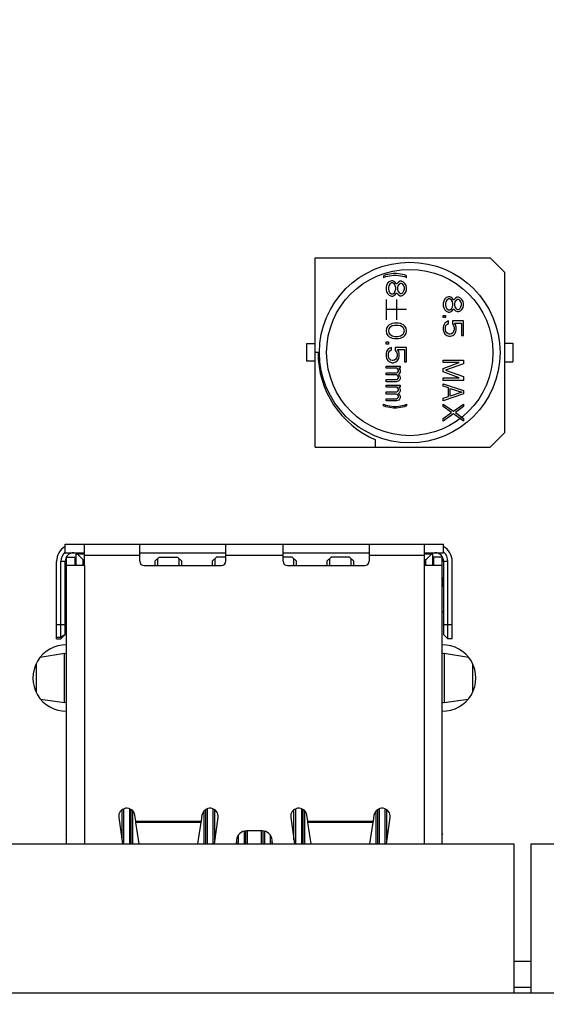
# Model space of a CAD drawing. Header units: millimetres. Extents: x 100 to 448, y 15 to 335.
# Tile 7 of 17: x 223 to 241, y 110 to 144. Entities that reach past the tile are written whole.
import ezdxf

# ---------------------------------------------------------------- set-up
doc = ezdxf.new("R2010")
doc.units = ezdxf.units.MM
doc.header["$LTSCALE"] = 16.335
doc.header["$PDMODE"] = 3
doc.header["$PDSIZE"] = 8
doc.layers.get('0').update_dxf_attribs({"linetype": 'CONTINUOUS'})
doc.layers.get('Defpoints').update_dxf_attribs({"linetype": 'CONTINUOUS'})
for name, color, linetype in [('00_COMPONENTS', 7, 'CONTINUOUS'), ('20_ALL_FEATURES', 7, 'CONTINUOUS'), ('51__DRAFT_DIMS', 7, 'CONTINUOUS')]:
    doc.layers.add(name, color=color, linetype=linetype)
doc.styles.get("Standard").update_dxf_attribs({"font": 'simfang.ttf'})
doc.dimstyles.new('DIMSTYLE_3', dxfattribs={"dimtxt": 3, "dimasz": 3, "dimexe": 2.5, "dimexo": 0.5, "dimgap": 0.75, "dimtad": 1, "dimdec": 1, "dimdsep": 46, "dimtxsty": 'STANDARD', "dimblk": '_FILLED', "dimblk1": '_FILLED', "dimblk2": '_FILLED', "dimcen": 0.09, "dimclrt": 3, "dimazin": 2, "dimtp": 0.5, "dimtm": 0.5, "dimtfac": 1, "dimtdec": 1, "dimtofl": 0, "dimtmove": 0, "dimatfit": 3, "dimldrblk": '_FILLED', "dimfxl": 1, "dimtolj": 1, "dimarcsym": 0})
doc.dimstyles.new('DIMSTYLE_7', dxfattribs={"dimtxt": 3, "dimasz": 3, "dimexe": 2.5, "dimexo": 0.5, "dimgap": 0.75, "dimtad": 1, "dimdec": 1, "dimdsep": 46, "dimtxsty": 'STANDARD', "dimblk": '_FILLED', "dimblk1": '_FILLED', "dimblk2": '_FILLED', "dimcen": 0.09, "dimclrt": 3, "dimazin": 2, "dimtp": 0.3, "dimtm": 0.3, "dimtfac": 1, "dimtdec": 1, "dimtofl": 0, "dimtmove": 0, "dimatfit": 3, "dimldrblk": '_FILLED', "dimfxl": 1, "dimtolj": 1, "dimarcsym": 0})
doc.dimstyles.new('DIMSTYLE_8', dxfattribs={"dimtxt": 3, "dimasz": 3, "dimexe": 2.5, "dimexo": 0.5, "dimgap": 0.75, "dimtad": 1, "dimdsep": 46, "dimtxsty": 'STANDARD', "dimblk": '_FILLED', "dimblk1": '_FILLED', "dimblk2": '_FILLED', "dimcen": 0.09, "dimclrt": 3, "dimazin": 2, "dimtp": 0.5, "dimtm": 0.5, "dimtfac": 1, "dimtofl": 0, "dimtmove": 0, "dimatfit": 3, "dimldrblk": '_FILLED', "dimfxl": 1, "dimtolj": 1, "dimarcsym": 0})

# ---------------------------------------------------------------- blocks, each defined once
blk = doc.blocks.new('_FILLED')
at = {"color": 0, "linetype": 'ByBlock'}
blk.add_solid([(0, 0), (-1, 0.167), (-1, -0.167)], dxfattribs=at)
blk = doc.blocks.new('*D4')
at = {"layer": '51__DRAFT_DIMS', "color": 0, "lineweight": -2}
for p, q in [((279.337, 279.114), (324.734, 279.114)), ((322.234, 276.114), (322.234, 101.04)), ((187.033, 98.04), (324.734, 98.04))]:
    blk.add_line(p, q, dxfattribs=at)
at = {"layer": 'Defpoints', "color": 0}
for p in [(278.837, 279.114), (186.533, 98.04), (322.234, 98.04)]:
    blk.add_point(p, dxfattribs=at)
at = {"layer": '51__DRAFT_DIMS', "color": 0, "linetype": 'ByBlock', "lineweight": -2, "xscale": 3, "yscale": 3, "zscale": 3}
for p, rotation in [((322.234, 279.114), 89.99999999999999), ((322.234, 98.04), 270)]:
    blk.add_blockref('_FILLED', p, dxfattribs=dict(at, rotation=rotation))
at = {"layer": '51__DRAFT_DIMS', "color": 3, "insert": (317.484, 188.566), "char_height": 3, "attachment_point": 2, "rotation": 90, "line_spacing_factor": 0.9}
blk.add_mtext('\\A1;\\A1;{\\fFZLanTingHei-R-GBK|b0|i0|c134|p2;\\H1.333333x;\\C256;181}', dxfattribs=at)
blk = doc.blocks.new('*D16')
at = {"layer": '51__DRAFT_DIMS', "color": 0, "lineweight": -2}
for p, q in [((291.888, 155.647), (291.888, 85.731)), ((187.28, 100.375), (187.28, 85.731)), ((190.28, 88.231), (288.888, 88.231))]:
    blk.add_line(p, q, dxfattribs=at)
at = {"layer": 'Defpoints', "color": 0}
for p in [(291.888, 156.147), (187.28, 100.875), (291.888, 88.231)]:
    blk.add_point(p, dxfattribs=at)
at = {"layer": '51__DRAFT_DIMS', "color": 0, "linetype": 'ByBlock', "lineweight": -2, "xscale": 3, "yscale": 3, "zscale": 3, "rotation": 180}
blk.add_blockref('_FILLED', (187.28, 88.231), dxfattribs=at)
at = {"layer": '51__DRAFT_DIMS', "color": 0, "linetype": 'ByBlock', "lineweight": -2, "xscale": 3, "yscale": 3, "zscale": 3}
blk.add_blockref('_FILLED', (291.888, 88.231), dxfattribs=at)
at = {"layer": '51__DRAFT_DIMS', "color": 3, "insert": (239.552, 92.981), "char_height": 3, "attachment_point": 2, "line_spacing_factor": 0.9}
blk.add_mtext('\\A1;\\A1;{\\fFZLanTingHei-R-GBK|b0|i0|c134|p2;\\C256;104.9}', dxfattribs=at)
blk = doc.blocks.new('*D17')
at = {"layer": '51__DRAFT_DIMS', "color": 0, "lineweight": -2}
for p, q in [((291.888, 155.647), (291.888, 78.326)), ((180.738, 120.571), (180.738, 78.326)), ((183.738, 80.826), (288.888, 80.826))]:
    blk.add_line(p, q, dxfattribs=at)
at = {"layer": 'Defpoints', "color": 0}
for p in [(291.888, 156.147), (180.738, 121.071), (291.888, 80.826)]:
    blk.add_point(p, dxfattribs=at)
at = {"layer": '51__DRAFT_DIMS', "color": 0, "linetype": 'ByBlock', "lineweight": -2, "xscale": 3, "yscale": 3, "zscale": 3, "rotation": 180}
blk.add_blockref('_FILLED', (180.738, 80.826), dxfattribs=at)
at = {"layer": '51__DRAFT_DIMS', "color": 0, "linetype": 'ByBlock', "lineweight": -2, "xscale": 3, "yscale": 3, "zscale": 3}
blk.add_blockref('_FILLED', (291.888, 80.826), dxfattribs=at)
at = {"layer": '51__DRAFT_DIMS', "color": 3, "insert": (236.389, 85.576), "char_height": 3, "attachment_point": 2, "line_spacing_factor": 0.9}
blk.add_mtext('\\A1;{\\fFZLanTingHei-R-GBK|b0|i0|c134|p2;\\C256;111.2}', dxfattribs=at)
blk = doc.blocks.new('*D18')
at = {"layer": '51__DRAFT_DIMS', "color": 0, "lineweight": -2}
for p, q in [((180.738, 120.571), (180.738, 70.734)), ((307.172, 110.071), (307.172, 70.734)), ((183.738, 73.234), (304.172, 73.234))]:
    blk.add_line(p, q, dxfattribs=at)
at = {"layer": 'Defpoints', "color": 0}
for p in [(180.738, 121.071), (307.172, 110.571), (307.172, 73.234)]:
    blk.add_point(p, dxfattribs=at)
at = {"layer": '51__DRAFT_DIMS', "color": 0, "linetype": 'ByBlock', "lineweight": -2, "xscale": 3, "yscale": 3, "zscale": 3, "rotation": 180}
blk.add_blockref('_FILLED', (180.738, 73.234), dxfattribs=at)
at = {"layer": '51__DRAFT_DIMS', "color": 0, "linetype": 'ByBlock', "lineweight": -2, "xscale": 3, "yscale": 3, "zscale": 3}
blk.add_blockref('_FILLED', (307.172, 73.234), dxfattribs=at)
at = {"layer": '51__DRAFT_DIMS', "color": 3, "insert": (243.967, 77.984), "char_height": 3, "attachment_point": 2, "line_spacing_factor": 0.9}
blk.add_mtext('\\A1;\\A1;{\\fFZLanTingHei-R-GBK|b0|i0|c134|p2;\\C256;126.3}', dxfattribs=at)

msp = doc.modelspace()

# ---------------------------------------------------------------- linework, layer by layer
at = {"layer": '00_COMPONENTS', "color": 0}
for p, q in [((233.006, 135.996), (239.106, 135.996)), ((233.006, 129.396), (233.006, 135.996)), ((239.606, 135.496), (239.106, 135.996)), ((235.471, 135.404), (235.395, 135.374)), ((235.395, 135.374), (235.395, 135.315)), ((235.395, 135.315), (235.471, 135.345)), ((235.607, 135.433), (235.471, 135.404)), ((235.471, 135.345), (235.607, 135.374)), ((235.743, 135.448), (235.607, 135.433)), ((235.607, 135.374), (235.743, 135.389)), ((235.848, 135.448), (235.743, 135.448)), ((235.743, 135.389), (235.848, 135.389)), ((235.984, 135.433), (235.848, 135.448)), ((235.848, 135.389), (235.984, 135.374)), ((236.12, 135.404), (235.984, 135.433)), ((235.984, 135.374), (236.12, 135.345)), ((236.196, 135.374), (236.12, 135.404)), ((236.12, 135.345), (236.196, 135.315)), ((236.196, 135.315), (236.196, 135.374)), ((239.606, 135.496), (239.606, 129.896)), ((235.501, 135.049), (235.486, 134.975)), ((235.486, 134.975), (235.486, 134.886)), ((235.546, 135.123), (235.501, 135.049)), ((235.592, 135.167), (235.546, 135.123)), ((235.576, 135.019), (235.561, 134.96)), ((235.561, 134.96), (235.561, 134.901)), ((235.607, 135.078), (235.576, 135.019)), ((235.667, 135.197), (235.592, 135.167)), ((235.667, 135.123), (235.607, 135.078)), ((235.712, 135.197), (235.667, 135.197)), ((235.712, 135.123), (235.667, 135.123)), ((235.788, 135.167), (235.712, 135.197)), ((235.773, 135.078), (235.712, 135.123)), ((235.803, 135.019), (235.773, 135.078)), ((235.833, 135.108), (235.788, 135.167)), ((235.818, 134.96), (235.803, 135.019)), ((235.818, 134.901), (235.818, 134.96)), ((235.848, 135.078), (235.833, 135.108)), ((235.863, 135.108), (235.848, 135.078)), ((235.909, 135.152), (235.863, 135.108)), ((235.894, 135.019), (235.879, 134.96)), ((235.879, 134.96), (235.879, 134.901)), ((235.939, 135.078), (235.894, 135.019)), ((235.969, 135.182), (235.909, 135.152)), ((235.984, 135.108), (235.939, 135.078)), ((236.015, 135.182), (235.969, 135.182)), ((236.015, 135.108), (235.984, 135.108)), ((236.09, 135.152), (236.015, 135.182)), ((236.06, 135.078), (236.015, 135.108)), ((236.105, 135.019), (236.06, 135.078)), ((236.135, 135.108), (236.09, 135.152)), ((236.12, 134.96), (236.105, 135.019)), ((236.12, 134.901), (236.12, 134.96)), ((236.181, 135.034), (236.135, 135.108)), ((236.196, 134.96), (236.181, 135.034)), ((236.196, 134.901), (236.196, 134.96)), ((235.486, 134.886), (235.501, 134.812)), ((235.501, 134.812), (235.546, 134.738)), ((235.546, 134.738), (235.592, 134.694)), ((235.561, 134.901), (235.576, 134.842)), ((235.576, 134.842), (235.607, 134.783)), ((235.592, 134.694), (235.667, 134.664)), ((235.607, 134.783), (235.667, 134.738)), ((235.667, 134.738), (235.712, 134.738)), ((235.667, 134.664), (235.712, 134.664)), ((235.712, 134.738), (235.773, 134.783)), ((235.712, 134.664), (235.788, 134.694)), ((235.773, 134.783), (235.803, 134.842)), ((235.788, 134.694), (235.833, 134.753)), ((235.803, 134.842), (235.818, 134.901)), ((235.833, 134.753), (235.848, 134.783)), ((235.848, 134.783), (235.863, 134.753)), ((235.863, 134.753), (235.909, 134.709)), ((235.879, 134.901), (235.894, 134.842)), ((235.894, 134.842), (235.939, 134.783)), ((235.909, 134.709), (235.969, 134.679)), ((235.939, 134.783), (235.984, 134.753)), ((235.969, 134.679), (236.015, 134.679)), ((235.984, 134.753), (236.015, 134.753)), ((236.015, 134.753), (236.06, 134.783)), ((236.015, 134.679), (236.09, 134.709)), ((236.06, 134.783), (236.105, 134.842)), ((236.09, 134.709), (236.135, 134.753)), ((236.105, 134.842), (236.12, 134.901)), ((236.135, 134.753), (236.181, 134.827)), ((236.181, 134.827), (236.196, 134.901)), ((237.656, 134.639), (237.58, 134.61)), ((237.701, 134.639), (237.656, 134.639)), ((237.777, 134.61), (237.701, 134.639)), ((237.958, 134.624), (237.897, 134.595)), ((238.003, 134.624), (237.958, 134.624)), ((238.079, 134.595), (238.003, 134.624)), ((235.486, 134.546), (235.486, 133.836)), ((235.841, 134.546), (235.841, 133.836)), ((237.49, 134.491), (237.474, 134.417)), ((237.474, 134.417), (237.474, 134.329)), ((237.474, 134.329), (237.49, 134.255)), ((237.535, 134.565), (237.49, 134.491)), ((237.58, 134.61), (237.535, 134.565)), ((237.565, 134.462), (237.55, 134.403)), ((237.55, 134.403), (237.55, 134.343)), ((237.55, 134.343), (237.565, 134.284)), ((237.595, 134.521), (237.565, 134.462)), ((237.565, 134.284), (237.595, 134.225)), ((237.656, 134.565), (237.595, 134.521)), ((237.701, 134.565), (237.656, 134.565)), ((237.761, 134.521), (237.701, 134.565)), ((237.792, 134.462), (237.761, 134.521)), ((237.761, 134.225), (237.792, 134.284)), ((237.822, 134.55), (237.777, 134.61)), ((237.807, 134.403), (237.792, 134.462)), ((237.792, 134.284), (237.807, 134.343)), ((237.807, 134.343), (237.807, 134.403)), ((237.837, 134.521), (237.822, 134.55)), ((237.852, 134.55), (237.837, 134.521)), ((237.897, 134.595), (237.852, 134.55)), ((237.882, 134.462), (237.867, 134.403)), ((237.867, 134.403), (237.867, 134.343)), ((237.867, 134.343), (237.882, 134.284)), ((237.928, 134.521), (237.882, 134.462)), ((237.882, 134.284), (237.928, 134.225)), ((237.973, 134.55), (237.928, 134.521)), ((238.003, 134.55), (237.973, 134.55)), ((238.048, 134.521), (238.003, 134.55)), ((238.094, 134.462), (238.048, 134.521)), ((238.048, 134.225), (238.094, 134.284)), ((238.124, 134.55), (238.079, 134.595)), ((238.109, 134.403), (238.094, 134.462)), ((238.094, 134.284), (238.109, 134.343)), ((238.109, 134.343), (238.109, 134.403)), ((238.169, 134.477), (238.124, 134.55)), ((238.184, 134.403), (238.169, 134.477)), ((238.169, 134.269), (238.184, 134.343)), ((238.184, 134.343), (238.184, 134.403)), ((236.196, 134.191), (235.486, 134.191)), ((237.474, 133.988), (237.55, 133.988)), ((237.474, 133.914), (237.474, 133.988)), ((237.49, 134.255), (237.535, 134.181)), ((237.535, 134.181), (237.58, 134.136)), ((237.55, 133.988), (237.55, 133.914)), ((237.58, 134.136), (237.656, 134.107)), ((237.595, 134.225), (237.656, 134.181)), ((237.656, 134.181), (237.701, 134.181)), ((237.656, 134.107), (237.701, 134.107)), ((237.701, 134.181), (237.761, 134.225)), ((237.701, 134.107), (237.777, 134.136)), ((237.777, 134.136), (237.822, 134.195)), ((237.822, 134.195), (237.837, 134.225)), ((237.837, 134.225), (237.852, 134.195)), ((237.852, 134.195), (237.897, 134.151)), ((237.897, 134.151), (237.958, 134.122)), ((237.928, 134.225), (237.973, 134.195)), ((237.958, 134.122), (238.003, 134.122)), ((237.973, 134.195), (238.003, 134.195)), ((238.003, 134.195), (238.048, 134.225)), ((238.003, 134.122), (238.079, 134.151)), ((238.079, 134.151), (238.124, 134.195)), ((238.124, 134.195), (238.169, 134.269)), ((235.546, 133.614), (235.501, 133.54)), ((235.592, 133.658), (235.546, 133.614)), ((235.652, 133.688), (235.592, 133.658)), ((235.697, 133.629), (235.607, 133.57)), ((235.697, 133.703), (235.652, 133.688)), ((235.773, 133.718), (235.697, 133.703)), ((235.788, 133.644), (235.697, 133.629)), ((235.909, 133.718), (235.773, 133.718)), ((235.894, 133.644), (235.788, 133.644)), ((235.984, 133.629), (235.894, 133.644)), ((235.984, 133.703), (235.909, 133.718)), ((236.03, 133.688), (235.984, 133.703)), ((236.075, 133.57), (235.984, 133.629)), ((236.09, 133.658), (236.03, 133.688)), ((236.135, 133.614), (236.09, 133.658)), ((236.181, 133.54), (236.135, 133.614)), ((237.55, 133.914), (237.474, 133.914)), ((237.49, 133.648), (237.474, 133.574)), ((237.535, 133.722), (237.49, 133.648)), ((237.595, 133.767), (237.535, 133.722)), ((237.55, 133.574), (237.565, 133.633)), ((237.565, 133.633), (237.595, 133.678)), ((237.656, 133.796), (237.595, 133.767)), ((237.595, 133.678), (237.656, 133.707)), ((237.656, 133.707), (237.656, 133.796)), ((238.184, 133.796), (237.792, 133.796)), ((237.792, 133.796), (237.792, 133.693)), ((237.792, 133.693), (237.837, 133.633)), ((237.837, 133.633), (237.852, 133.574)), ((237.867, 133.722), (238.109, 133.722)), ((237.913, 133.648), (237.867, 133.722)), ((237.928, 133.574), (237.913, 133.648)), ((238.109, 133.722), (238.109, 133.293)), ((238.184, 133.293), (238.184, 133.796)), ((235.501, 133.54), (235.486, 133.451)), ((235.486, 133.451), (235.501, 133.363)), ((235.501, 133.363), (235.546, 133.289)), ((235.546, 133.289), (235.592, 133.244)), ((235.576, 133.525), (235.561, 133.451)), ((235.561, 133.451), (235.576, 133.377)), ((235.607, 133.57), (235.576, 133.525)), ((235.576, 133.377), (235.607, 133.333)), ((235.592, 133.244), (235.652, 133.215)), ((235.607, 133.333), (235.697, 133.274)), ((235.697, 133.274), (235.788, 133.259)), ((235.788, 133.259), (235.894, 133.259)), ((235.894, 133.259), (235.984, 133.274)), ((235.984, 133.274), (236.075, 133.333)), ((236.03, 133.215), (236.09, 133.244)), ((236.105, 133.525), (236.075, 133.57)), ((236.075, 133.333), (236.105, 133.377)), ((236.09, 133.244), (236.135, 133.289)), ((236.12, 133.451), (236.105, 133.525)), ((236.105, 133.377), (236.12, 133.451)), ((236.135, 133.289), (236.181, 133.363)), ((236.196, 133.451), (236.181, 133.54)), ((236.181, 133.363), (236.196, 133.451)), ((237.474, 133.574), (237.474, 133.485)), ((237.474, 133.485), (237.49, 133.412)), ((237.49, 133.412), (237.535, 133.338)), ((237.535, 133.338), (237.595, 133.293)), ((237.55, 133.485), (237.55, 133.574)), ((237.565, 133.426), (237.55, 133.485)), ((237.595, 133.382), (237.565, 133.426)), ((237.641, 133.352), (237.595, 133.382)), ((237.595, 133.293), (237.671, 133.264)), ((237.686, 133.338), (237.641, 133.352)), ((237.671, 133.264), (237.731, 133.264)), ((237.716, 133.338), (237.686, 133.338)), ((237.761, 133.352), (237.716, 133.338)), ((237.731, 133.264), (237.807, 133.293)), ((237.807, 133.382), (237.761, 133.352)), ((237.837, 133.426), (237.807, 133.382)), ((237.807, 133.293), (237.867, 133.338)), ((237.852, 133.485), (237.837, 133.426)), ((237.852, 133.574), (237.852, 133.485)), ((237.867, 133.338), (237.913, 133.412)), ((237.913, 133.412), (237.928, 133.485)), ((237.928, 133.485), (237.928, 133.574)), ((238.109, 133.293), (238.184, 133.293)), ((233.006, 132.996), (232.706, 132.996)), ((232.706, 132.996), (232.706, 132.396)), ((235.486, 133.067), (235.561, 133.067)), ((235.486, 132.993), (235.486, 133.067)), ((235.561, 132.993), (235.486, 132.993)), ((235.561, 133.067), (235.561, 132.993)), ((235.652, 133.215), (235.697, 133.2)), ((235.697, 133.2), (235.773, 133.185)), ((235.773, 133.185), (235.909, 133.185)), ((235.909, 133.185), (235.984, 133.2)), ((235.984, 133.2), (236.03, 133.215)), ((239.606, 133.021), (239.906, 133.021)), ((239.906, 133.021), (239.906, 132.371)), ((233.106, 132.696), (233.006, 132.696)), ((235.501, 132.726), (235.486, 132.653)), ((235.486, 132.653), (235.486, 132.564)), ((235.486, 132.564), (235.501, 132.49)), ((235.546, 132.8), (235.501, 132.726)), ((235.607, 132.845), (235.546, 132.8)), ((235.561, 132.653), (235.576, 132.712)), ((235.561, 132.564), (235.561, 132.653)), ((235.576, 132.505), (235.561, 132.564)), ((235.576, 132.712), (235.607, 132.756)), ((235.667, 132.874), (235.607, 132.845)), ((235.607, 132.756), (235.667, 132.786)), ((235.667, 132.786), (235.667, 132.874)), ((236.196, 132.874), (235.803, 132.874)), ((235.803, 132.874), (235.803, 132.771)), ((235.803, 132.771), (235.848, 132.712)), ((235.848, 132.712), (235.863, 132.653)), ((235.863, 132.564), (235.848, 132.505)), ((235.863, 132.653), (235.863, 132.564)), ((235.879, 132.8), (236.12, 132.8)), ((235.924, 132.726), (235.879, 132.8)), ((235.939, 132.653), (235.924, 132.726)), ((235.924, 132.49), (235.939, 132.564)), ((235.939, 132.564), (235.939, 132.653)), ((236.12, 132.8), (236.12, 132.371)), ((236.196, 132.371), (236.196, 132.874)), ((233.006, 132.396), (232.706, 132.396)), ((235.486, 132.224), (235.969, 132.224)), ((235.486, 132.15), (235.486, 132.224)), ((235.501, 132.49), (235.546, 132.416)), ((235.546, 132.416), (235.607, 132.371)), ((235.607, 132.46), (235.576, 132.505)), ((235.652, 132.431), (235.607, 132.46)), ((235.607, 132.371), (235.682, 132.342)), ((235.697, 132.416), (235.652, 132.431)), ((235.682, 132.342), (235.743, 132.342)), ((235.728, 132.416), (235.697, 132.416)), ((235.773, 132.431), (235.728, 132.416)), ((235.743, 132.342), (235.818, 132.371)), ((235.818, 132.46), (235.773, 132.431)), ((235.848, 132.505), (235.818, 132.46)), ((235.818, 132.371), (235.879, 132.416)), ((235.879, 132.416), (235.924, 132.49)), ((235.969, 132.224), (235.969, 132.15)), ((236.12, 132.371), (236.196, 132.371)), ((237.474, 132.435), (238.184, 132.435)), ((237.474, 132.347), (237.474, 132.435)), ((238.033, 132.347), (237.474, 132.347)), ((237.474, 132.139), (238.033, 132.347)), ((238.184, 132.302), (237.55, 132.08)), ((238.184, 132.435), (238.184, 132.302)), ((239.606, 132.371), (239.906, 132.371)), ((235.863, 132.15), (235.486, 132.15)), ((235.486, 131.987), (235.848, 131.987)), ((235.486, 131.913), (235.486, 131.987)), ((235.848, 131.913), (235.486, 131.913)), ((235.848, 131.987), (235.879, 132.002)), ((235.879, 131.898), (235.848, 131.913)), ((235.894, 132.12), (235.863, 132.15)), ((235.879, 132.002), (235.894, 132.016)), ((235.894, 131.883), (235.879, 131.898)), ((235.909, 132.076), (235.894, 132.12)), ((235.894, 132.016), (235.909, 132.046)), ((235.909, 131.854), (235.894, 131.883)), ((235.909, 132.046), (235.909, 132.076)), ((235.954, 131.972), (235.909, 131.928)), ((235.909, 131.928), (235.954, 131.883)), ((235.969, 132.15), (235.924, 132.15)), ((235.924, 132.15), (235.954, 132.12)), ((235.954, 132.12), (235.969, 132.076)), ((235.969, 132.016), (235.954, 131.972)), ((235.954, 131.883), (235.969, 131.839)), ((235.969, 132.076), (235.969, 132.016)), ((237.474, 132.021), (237.474, 132.139)), ((238.033, 131.814), (237.474, 132.021)), ((237.55, 132.08), (238.184, 131.858)), ((235.486, 131.75), (235.848, 131.75)), ((235.486, 131.676), (235.486, 131.75)), ((235.848, 131.676), (235.486, 131.676)), ((235.486, 131.558), (235.969, 131.558)), ((235.486, 131.484), (235.486, 131.558)), ((235.848, 131.75), (235.879, 131.765)), ((235.924, 131.706), (235.848, 131.676)), ((235.879, 131.765), (235.894, 131.78)), ((235.894, 131.78), (235.909, 131.809)), ((235.909, 131.809), (235.909, 131.854)), ((235.954, 131.735), (235.924, 131.706)), ((235.969, 131.78), (235.954, 131.735)), ((235.969, 131.839), (235.969, 131.78)), ((235.969, 131.558), (235.969, 131.484)), ((237.474, 131.814), (238.033, 131.814)), ((237.474, 131.725), (237.474, 131.814)), ((238.184, 131.725), (237.474, 131.725)), ((237.474, 131.607), (238.184, 131.37)), ((237.474, 131.518), (237.474, 131.607)), ((238.184, 131.858), (238.184, 131.725)), ((235.863, 131.484), (235.486, 131.484)), ((235.486, 131.321), (235.848, 131.321)), ((235.486, 131.247), (235.486, 131.321)), ((235.848, 131.247), (235.486, 131.247)), ((235.848, 131.321), (235.879, 131.336)), ((235.879, 131.233), (235.848, 131.247)), ((235.894, 131.454), (235.863, 131.484)), ((235.879, 131.336), (235.894, 131.351)), ((235.894, 131.218), (235.879, 131.233)), ((235.909, 131.41), (235.894, 131.454)), ((235.894, 131.351), (235.909, 131.38)), ((235.909, 131.188), (235.894, 131.218)), ((235.909, 131.38), (235.909, 131.41)), ((235.954, 131.306), (235.909, 131.262)), ((235.909, 131.262), (235.954, 131.218)), ((235.909, 131.144), (235.909, 131.188)), ((235.969, 131.484), (235.924, 131.484)), ((235.924, 131.484), (235.954, 131.454)), ((235.954, 131.454), (235.969, 131.41)), ((235.969, 131.351), (235.954, 131.306)), ((235.954, 131.218), (235.969, 131.173)), ((235.969, 131.41), (235.969, 131.351)), ((237.656, 131.459), (237.474, 131.518)), ((238.184, 131.252), (237.474, 131.015)), ((237.656, 131.163), (237.656, 131.459)), ((237.716, 131.444), (238.124, 131.311)), ((237.716, 131.178), (237.716, 131.444)), ((238.124, 131.311), (237.716, 131.178)), ((238.184, 131.37), (238.184, 131.252)), ((235.395, 130.892), (235.471, 130.863)), ((235.395, 130.833), (235.395, 130.892)), ((235.471, 130.863), (235.607, 130.833)), ((235.486, 131.085), (235.848, 131.085)), ((235.486, 131.011), (235.486, 131.085)), ((235.848, 131.011), (235.486, 131.011)), ((235.848, 131.085), (235.879, 131.099)), ((235.924, 131.04), (235.848, 131.011)), ((235.879, 131.099), (235.894, 131.114)), ((235.894, 131.114), (235.909, 131.144)), ((235.954, 131.07), (235.924, 131.04)), ((235.969, 131.114), (235.954, 131.07)), ((235.969, 131.173), (235.969, 131.114)), ((235.984, 130.833), (236.12, 130.863)), ((236.12, 130.863), (236.196, 130.892)), ((236.196, 130.892), (236.196, 130.833)), ((237.474, 131.104), (237.656, 131.163)), ((237.474, 131.015), (237.474, 131.104)), ((237.474, 130.897), (237.837, 130.645)), ((237.474, 130.808), (237.474, 130.897)), ((237.837, 130.645), (238.184, 130.897)), ((238.184, 130.897), (238.184, 130.808)), ((235.471, 130.804), (235.395, 130.833)), ((235.607, 130.774), (235.471, 130.804)), ((235.607, 130.833), (235.743, 130.818)), ((235.743, 130.759), (235.607, 130.774)), ((235.743, 130.818), (235.848, 130.818)), ((235.848, 130.759), (235.743, 130.759)), ((235.848, 130.818), (235.984, 130.833)), ((235.984, 130.774), (235.848, 130.759)), ((236.12, 130.804), (235.984, 130.774)), ((236.196, 130.833), (236.12, 130.804)), ((237.761, 130.601), (237.474, 130.808)), ((237.474, 130.394), (237.761, 130.601)), ((237.837, 130.557), (237.474, 130.305)), ((238.184, 130.305), (237.837, 130.557)), ((238.184, 130.808), (237.897, 130.601)), ((237.897, 130.601), (238.184, 130.394)), ((237.474, 130.305), (237.474, 130.394)), ((238.184, 130.394), (238.184, 130.305)), ((239.106, 129.396), (239.606, 129.896)), ((235.11, 129.396), (235.11, 129.655)), ((233.006, 129.396), (239.106, 129.396)), ((224.287, 126.012), (237.487, 126.012)), ((224.287, 125.712), (224.287, 126.012)), ((224.287, 125.712), (224.957, 125.712)), ((224.957, 125.264), (224.957, 126.012)), ((226.887, 125.414), (226.887, 126.012)), ((226.887, 125.712), (229.887, 125.712)), ((229.887, 125.414), (229.887, 126.012)), ((231.887, 125.414), (231.887, 126.012)), ((231.887, 125.712), (234.887, 125.712)), ((234.887, 126.012), (234.887, 125.414)), ((236.817, 125.264), (236.817, 126.012)), ((236.817, 125.712), (237.487, 125.712)), ((237.487, 125.712), (237.487, 126.012)), ((223.987, 122.712), (223.987, 125.412)), ((224.287, 125.412), (224.137, 125.412)), ((224.137, 122.753), (224.137, 125.412)), ((224.287, 122.862), (224.287, 125.412)), ((224.337, 125.564), (224.637, 125.564)), ((224.337, 115.564), (224.337, 125.564)), ((224.637, 125.264), (224.637, 125.564)), ((224.957, 125.664), (224.662, 125.664)), ((224.662, 125.664), (224.662, 125.264)), ((224.712, 125.664), (224.912, 125.464)), ((224.912, 125.464), (224.957, 125.464)), ((224.912, 125.264), (224.912, 125.464)), ((226.887, 125.612), (224.957, 125.612)), ((227.417, 125.414), (227.567, 125.564)), ((227.417, 125.414), (227.417, 125.264)), ((227.512, 125.509), (227.512, 125.264)), ((227.567, 125.564), (228.207, 125.564)), ((228.207, 125.564), (228.357, 125.414)), ((228.262, 125.264), (228.262, 125.509)), ((228.357, 125.264), (228.357, 125.414)), ((229.417, 125.414), (229.567, 125.564)), ((229.417, 125.414), (229.417, 125.264)), ((229.512, 125.509), (229.512, 125.264)), ((229.887, 125.564), (229.567, 125.564)), ((231.887, 125.612), (229.887, 125.612)), ((232.207, 125.564), (231.887, 125.564)), ((232.357, 125.414), (232.207, 125.564)), ((232.262, 125.264), (232.262, 125.509)), ((232.357, 125.264), (232.357, 125.414)), ((233.417, 125.414), (233.567, 125.564)), ((233.417, 125.414), (233.417, 125.264)), ((233.512, 125.509), (233.512, 125.264)), ((234.207, 125.564), (233.567, 125.564)), ((234.357, 125.414), (234.207, 125.564)), ((234.262, 125.264), (234.262, 125.509)), ((234.357, 125.264), (234.357, 125.414)), ((236.817, 125.612), (234.887, 125.612)), ((237.112, 125.664), (236.817, 125.664)), ((236.862, 125.464), (236.817, 125.464)), ((236.862, 125.464), (237.062, 125.664)), ((236.862, 125.264), (236.862, 125.464)), ((237.112, 125.264), (237.112, 125.664)), ((237.437, 125.564), (237.137, 125.564)), ((237.137, 125.564), (237.137, 125.264)), ((237.437, 115.564), (237.437, 125.564)), ((237.637, 125.412), (237.487, 125.412)), ((237.487, 125.412), (237.487, 122.862)), ((237.637, 122.712), (237.637, 125.412)), ((237.787, 122.712), (237.787, 125.412)), ((224.957, 125.264), (224.337, 125.264)), ((224.957, 125.264), (224.957, 115.564)), ((227.037, 125.264), (229.737, 125.264)), ((232.037, 125.264), (234.737, 125.264)), ((237.437, 125.264), (236.817, 125.264)), ((236.817, 115.564), (236.817, 125.264)), ((224.287, 124.462), (224.337, 124.862)), ((237.437, 124.862), (237.487, 124.462)), ((224.287, 123.662), (224.337, 123.662)), ((237.437, 123.662), (237.487, 123.662)), ((223.987, 123.212), (224.287, 123.212)), ((237.487, 123.212), (237.787, 123.212)), ((224.137, 122.753), (223.987, 122.753)), ((223.987, 122.712), (224.137, 122.712)), ((224.287, 122.862), (224.137, 122.712)), ((224.219, 122.844), (224.27, 122.844)), ((237.637, 122.712), (237.487, 122.862)), ((237.787, 122.712), (237.637, 122.712)), ((224.268, 122.195), (223.413, 122.064)), ((224.268, 120.486), (224.268, 122.195)), ((238.361, 122.064), (237.507, 122.195)), ((237.507, 122.195), (237.507, 120.486)), ((223.273, 121.838), (223.273, 120.851)), ((238.502, 120.851), (238.502, 121.837)), ((223.429, 120.605), (224.268, 120.486)), ((237.507, 120.486), (238.346, 120.605)), ((226.337, 115.564), (226.337, 116.786)), ((226.537, 115.564), (226.537, 116.784)), ((226.587, 115.564), (226.587, 116.76)), ((229.187, 116.76), (229.187, 115.564)), ((229.237, 116.784), (229.237, 115.564)), ((229.437, 116.786), (229.437, 115.564)), ((232.337, 115.564), (232.337, 116.786)), ((232.537, 115.564), (232.537, 116.784)), ((232.587, 115.564), (232.587, 116.76)), ((235.187, 116.76), (235.187, 115.564)), ((235.237, 116.784), (235.237, 115.564)), ((235.437, 116.786), (235.437, 115.564)), ((226.155, 116.481), (226.281, 115.564)), ((226.262, 116.744), (226.262, 115.699)), ((226.637, 116.72), (226.637, 115.564)), ((226.75, 116.355), (226.717, 116.563)), ((229.058, 116.563), (229.025, 116.355)), ((229.137, 115.564), (229.137, 116.72)), ((229.494, 115.564), (229.62, 116.481)), ((229.512, 115.699), (229.512, 116.744)), ((232.155, 116.481), (232.281, 115.564)), ((232.262, 115.699), (232.262, 116.744)), ((232.637, 116.72), (232.637, 115.564)), ((232.75, 116.355), (232.717, 116.563)), ((235.058, 116.563), (235.025, 116.355)), ((235.137, 115.564), (235.137, 116.72)), ((235.494, 115.564), (235.62, 116.481)), ((235.512, 115.699), (235.512, 116.744)), ((226.75, 116.355), (229.025, 116.355)), ((226.756, 116.303), (226.75, 116.355)), ((229.019, 116.303), (226.756, 116.303)), ((226.872, 115.564), (226.756, 116.303)), ((229.019, 116.303), (228.903, 115.564)), ((229.025, 116.355), (229.019, 116.303)), ((232.75, 116.355), (235.025, 116.355)), ((232.756, 116.303), (232.75, 116.355)), ((235.019, 116.303), (232.756, 116.303)), ((232.872, 115.564), (232.756, 116.303)), ((235.019, 116.303), (234.903, 115.564)), ((235.025, 116.355), (235.019, 116.303)), ((224.322, 115.902), (224.337, 115.919)), ((224.322, 115.902), (224.337, 115.889)), ((230.337, 115.564), (230.337, 115.876)), ((230.537, 115.564), (230.537, 116.005)), ((230.587, 115.564), (230.587, 116.014)), ((231.159, 116.014), (230.616, 116.014)), ((230.637, 116.014), (230.637, 115.564)), ((231.137, 115.564), (231.137, 116.014)), ((231.187, 116.014), (231.187, 115.564)), ((231.237, 116.005), (231.237, 115.564)), ((231.437, 115.876), (231.437, 115.564)), ((237.437, 115.918), (237.452, 115.902)), ((237.437, 115.889), (237.452, 115.902)), ((222.237, 115.564), (239.937, 115.564)), ((230.267, 115.693), (230.256, 115.564)), ((230.262, 115.637), (230.262, 115.564)), ((231.519, 115.564), (231.508, 115.693)), ((231.512, 115.564), (231.512, 115.637)), ((239.937, 115.564), (239.937, 110.364)), ((240.537, 115.564), (258.237, 115.564)), ((240.537, 110.364), (240.537, 115.564)), ((239.937, 111.464), (240.537, 111.464))]:
    msp.add_line(p, q, dxfattribs=at)
for radius in [3.15, 2.9]:
    msp.add_circle((236.306, 132.696), radius, dxfattribs=at)
for centre, radius, start, end in [((236.415, 132.696), 3.309, 180, 246.7809), ((224.587, 125.412), 0.6, 120.0347, 180), ((224.587, 125.412), 0.45, 131.8667, 180), ((224.587, 125.412), 0.3, 90, 180), ((237.187, 125.412), 0.3, 0, 90), ((237.187, 125.412), 0.6, 0, 59.9671), ((237.187, 125.412), 0.45, 0, 48.1333), ((227.037, 125.414), 0.15, 180, 270), ((229.737, 125.414), 0.15, 270, 0), ((232.037, 125.414), 0.15, 180, 270), ((234.737, 125.414), 0.15, 270, 0), ((219.889, 126.656), 5.77, 317.4303, 318.6448), ((224.317, 121.344), 1.156, 89.0034, 270.9966), ((237.457, 121.344), 1.156, 269.0167, 90.9833), ((226.436, 116.519), 0.284, 8.891, 187.8414), ((229.339, 116.519), 0.284, 352.1586, 171.109), ((232.436, 116.519), 0.284, 8.891, 187.8414), ((235.339, 116.519), 0.284, 352.1586, 171.109), ((230.616, 115.664), 0.35, 90, 175.2635), ((231.159, 115.664), 0.35, 4.7365, 90)]:
    msp.add_arc(centre, radius, start, end, dxfattribs=at)
for centre, ratio, start_param, end_param in [((224.037, 122.219), 0.12697, -0.69402, 0), ((237.737, 122.219), 0.12697, -3.141593, -2.447572), ((224.037, 120.463), 0.118604, 0, 0.69402), ((237.737, 120.463), 0.118604, 2.447572, 3.141593)]:
    msp.add_ellipse(centre, major_axis=(0.3, 0), ratio=ratio, start_param=start_param, end_param=end_param, dxfattribs=at)
at = {"layer": '20_ALL_FEATURES', "color": 0}
for p, q in [((187.427, 110.364), (302.142, 110.364)), ((239.937, 110.564), (240.537, 110.564))]:
    msp.add_line(p, q, dxfattribs=at)

# ---------------------------------------------------------------- dimensions: what is measured, and where the dimension line sits
at = {"layer": '51__DRAFT_DIMS', "color": 0}
dim = msp.add_linear_dim(base=(322.234, 98.04), p1=(278.837, 279.114), p2=(186.533, 98.04), angle=270, text='\\A1;{\\fFZLanTingHei-R-GBK|b0|i0|c134|p2;\\H1.333333x;\\C256;181}', dimstyle='DIMSTYLE_3', override={"dimtxsty": 'STANDARD'}, dxfattribs=at)
dim.commit()
dim.dimension.update_dxf_attribs({"geometry": '*D4', "text_midpoint": (322.234, 188.566), "dimtype": 160})
at = {"layer": '51__DRAFT_DIMS'}
for base, p1, p2, text, dimstyle, picture, middle in [((291.888, 80.826), (180.738, 121.071), (291.888, 156.147), '{\\fFZLanTingHei-R-GBK|b0|i0|c134|p2;\\C256;111.2}', 'DIMSTYLE_7', '*D17', (236.389, 80.826)), ((291.888, 88.231), (187.28, 100.875), (291.888, 156.147), '\\A1;{\\fFZLanTingHei-R-GBK|b0|i0|c134|p2;\\C256;104.9}', 'DIMSTYLE_7', '*D16', (239.552, 88.231)), ((307.172, 73.234), (180.738, 121.071), (307.172, 110.571), '\\A1;{\\fFZLanTingHei-R-GBK|b0|i0|c134|p2;\\C256;126.3}', 'DIMSTYLE_8', '*D18', (243.967, 73.234))]:
    dim = msp.add_linear_dim(base=base, p1=p1, p2=p2, text=text, dimstyle=dimstyle, override={"dimtxsty": 'STANDARD'}, dxfattribs=at)
    dim.commit()
    dim.dimension.update_dxf_attribs({"geometry": picture, "text_midpoint": middle, "dimtype": 160})

doc.saveas('drawing.dxf')
